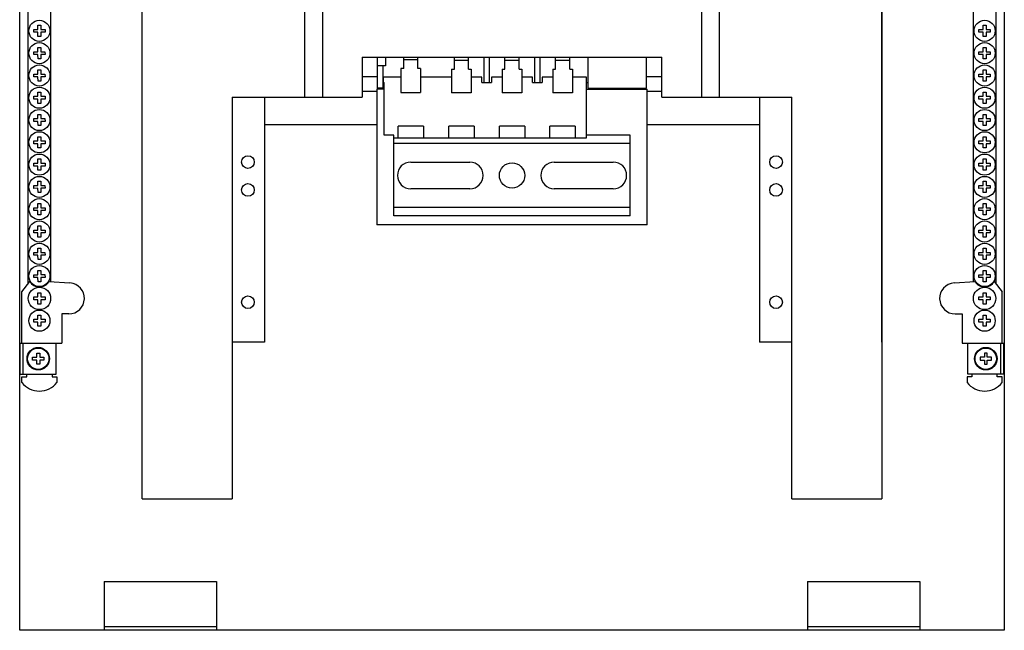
# Model space of a CAD drawing. Header units: millimetres. Extents: x 68 to 418, y 48 to 619.
# Tile 1 of 5: x 68 to 418, y 48 to 265. Entities that reach past the tile are written whole.
import ezdxf

# ---------------------------------------------------------------- set-up
doc = ezdxf.new("R2010")
doc.units = ezdxf.units.MM
doc.header["$LTSCALE"] = 43.754454
doc.layers.get('0').update_dxf_attribs({"linetype": 'CONTINUOUS'})

msp = doc.modelspace()

# ---------------------------------------------------------------- linework, layer by layer
at = {"color": 7, "linetype": 'Continuous'}
for p, q in [((68.47, 48.06), (68.47, 619.06)), ((418.47, 619.06), (418.47, 48.06)), ((71.5, 171.23), (71.5, 300.17)), ((79.43, 300.17), (79.43, 171.94)), ((407.5, 171.94), (407.5, 300.17)), ((415.43, 300.17), (415.43, 171.23)), ((111.97, 150.45), (111.97, 272.35)), ((112.02, 94.76), (112.02, 272.35)), ((169.69, 272.35), (169.69, 237.51)), ((176.17, 237.51), (176.17, 272.35)), ((310.77, 272.35), (310.77, 237.51)), ((317.25, 237.51), (317.25, 272.35)), ((374.91, 272.35), (374.91, 94.76)), ((374.97, 150.45), (374.97, 272.35)), ((74.97, 261.52), (74.96, 263.02)), ((74.96, 263.02), (75.96, 263.02)), ((75.96, 263.02), (75.97, 261.52)), ((410.96, 263.02), (411.96, 263.02)), ((410.97, 261.52), (410.96, 263.02)), ((411.96, 263.02), (411.97, 261.52)), ((73.47, 260.52), (73.47, 261.52)), ((73.47, 261.52), (74.97, 261.52)), ((74.97, 260.52), (73.47, 260.52)), ((74.97, 259.02), (74.97, 260.52)), ((75.97, 259.02), (74.97, 259.02)), ((75.97, 261.52), (77.47, 261.52)), ((75.97, 260.52), (75.97, 259.02)), ((77.47, 260.52), (75.97, 260.52)), ((77.47, 261.52), (77.47, 260.52)), ((409.47, 261.52), (410.97, 261.52)), ((409.47, 260.52), (409.47, 261.52)), ((410.97, 260.52), (409.47, 260.52)), ((410.97, 259.02), (410.97, 260.52)), ((411.97, 259.02), (410.97, 259.02)), ((411.97, 261.52), (413.47, 261.52)), ((413.47, 260.52), (411.97, 260.52)), ((411.97, 260.52), (411.97, 259.02)), ((413.47, 261.52), (413.47, 260.52)), ((73.46, 253.59), (74.96, 253.6)), ((73.47, 252.59), (73.46, 253.59)), ((74.97, 252.6), (73.47, 252.59)), ((74.96, 255.1), (75.96, 255.11)), ((74.96, 253.6), (74.96, 255.1)), ((74.98, 251.1), (74.97, 252.6)), ((75.96, 255.11), (75.96, 253.61)), ((75.96, 253.61), (77.46, 253.61)), ((75.97, 252.61), (75.98, 251.11)), ((77.47, 252.61), (75.97, 252.61)), ((77.46, 253.61), (77.47, 252.61)), ((112.02, 254.65), (111.97, 254.65)), ((374.97, 254.65), (374.91, 254.65)), ((409.46, 253.59), (410.96, 253.6)), ((409.47, 252.59), (409.46, 253.59)), ((410.97, 252.6), (409.47, 252.59)), ((410.96, 255.1), (411.96, 255.11)), ((410.96, 253.6), (410.96, 255.1)), ((410.98, 251.1), (410.97, 252.6)), ((411.96, 255.11), (411.96, 253.61)), ((411.96, 253.61), (413.46, 253.61)), ((413.47, 252.61), (411.97, 252.61)), ((411.97, 252.61), (411.98, 251.11)), ((413.46, 253.61), (413.47, 252.61)), ((75.98, 251.11), (74.98, 251.1)), ((190.17, 251.65), (296.77, 251.65)), ((190.17, 251.65), (190.17, 237.51)), ((195.62, 240.65), (195.62, 251.65)), ((198.47, 248.65), (195.62, 248.65)), ((197.62, 240.31), (197.62, 248.65)), ((198.47, 251.65), (198.47, 248.65)), ((204.97, 247.67), (204.97, 251.65)), ((209.97, 250.67), (204.97, 250.67)), ((209.97, 247.67), (209.97, 251.65)), ((222.97, 247.46), (222.97, 251.65)), ((227.97, 250.46), (222.97, 250.46)), ((227.97, 247.46), (227.97, 251.65)), ((233.47, 251.65), (233.47, 242.65)), ((235.47, 242.65), (235.47, 251.65)), ((240.97, 247.46), (240.97, 251.65)), ((245.97, 250.46), (240.97, 250.46)), ((245.97, 247.46), (245.97, 251.65)), ((251.47, 251.65), (251.47, 242.65)), ((253.47, 242.65), (253.47, 251.65)), ((258.97, 247.46), (258.97, 251.65)), ((263.97, 250.46), (258.97, 250.46)), ((263.97, 247.46), (263.97, 251.65)), ((270.47, 251.65), (270.47, 240.65)), ((291.32, 240.65), (291.32, 251.65)), ((296.77, 237.51), (296.77, 251.65)), ((411.98, 251.11), (410.98, 251.1)), ((73.46, 245.67), (74.96, 245.68)), ((73.47, 244.67), (73.46, 245.67)), ((74.96, 247.18), (75.96, 247.19)), ((74.96, 245.68), (74.96, 247.18)), ((75.96, 247.19), (75.96, 245.69)), ((75.96, 245.69), (77.46, 245.69)), ((77.46, 245.69), (77.47, 244.69)), ((204.97, 247.67), (203.97, 247.67)), ((203.97, 247.67), (203.97, 239.17)), ((210.97, 247.67), (209.97, 247.67)), ((210.97, 247.67), (210.97, 239.17)), ((221.97, 247.46), (222.97, 247.46)), ((221.97, 247.46), (221.97, 238.96)), ((227.97, 247.46), (228.97, 247.46)), ((228.97, 247.46), (228.97, 238.96)), ((239.97, 247.46), (240.97, 247.46)), ((239.97, 247.46), (239.97, 238.96)), ((245.97, 247.46), (246.97, 247.46)), ((246.97, 247.46), (246.97, 238.96)), ((257.97, 247.46), (258.97, 247.46)), ((257.97, 247.46), (257.97, 238.96)), ((263.97, 247.46), (264.97, 247.46)), ((264.97, 247.46), (264.97, 238.96)), ((409.46, 245.67), (410.96, 245.68)), ((409.47, 244.67), (409.46, 245.67)), ((410.96, 247.18), (411.96, 247.19)), ((410.96, 245.68), (410.96, 247.18)), ((411.96, 247.19), (411.96, 245.69)), ((411.96, 245.69), (413.46, 245.69)), ((413.46, 245.69), (413.47, 244.69)), ((74.97, 244.68), (73.47, 244.67)), ((74.98, 243.18), (74.97, 244.68)), ((75.98, 243.19), (74.98, 243.18)), ((75.97, 244.69), (75.98, 243.19)), ((77.47, 244.69), (75.97, 244.69)), ((195.62, 244.65), (190.17, 244.65)), ((197.62, 242.65), (197.72, 242.65)), ((203.97, 244.62), (197.72, 244.62)), ((197.72, 244.62), (197.72, 242.62)), ((197.72, 242.62), (197.97, 242.62)), ((197.97, 223.99), (197.97, 242.62)), ((221.97, 244.62), (210.97, 244.62)), ((232.72, 244.62), (228.97, 244.62)), ((232.72, 242.62), (232.72, 244.62)), ((232.72, 242.65), (236.22, 242.65)), ((232.72, 242.62), (236.22, 242.62)), ((239.97, 244.62), (236.22, 244.62)), ((236.22, 244.62), (236.22, 242.62)), ((250.72, 244.62), (246.97, 244.62)), ((250.72, 242.62), (250.72, 244.62)), ((250.72, 242.65), (254.22, 242.65)), ((250.72, 242.62), (254.22, 242.62)), ((257.97, 244.62), (254.22, 244.62)), ((254.22, 244.62), (254.22, 242.62)), ((269.97, 244.62), (264.97, 244.62)), ((269.97, 222.99), (269.97, 244.62)), ((269.97, 242.65), (270.47, 242.65)), ((296.77, 244.65), (291.32, 244.65)), ((410.97, 244.68), (409.47, 244.67)), ((410.98, 243.18), (410.97, 244.68)), ((411.98, 243.19), (410.98, 243.18)), ((413.47, 244.69), (411.97, 244.69)), ((411.97, 244.69), (411.98, 243.19)), ((74.97, 237.76), (74.97, 239.26)), ((74.97, 239.26), (75.97, 239.26)), ((75.97, 239.26), (75.97, 237.76)), ((190.17, 239.65), (195.47, 239.65)), ((197.97, 240.31), (195.47, 240.31)), ((195.47, 240.31), (195.47, 192.16)), ((197.62, 240.65), (195.62, 240.65)), ((203.97, 239.17), (210.97, 239.17)), ((228.97, 238.96), (221.97, 238.96)), ((246.97, 238.96), (239.97, 238.96)), ((264.97, 238.96), (257.97, 238.96)), ((269.97, 240.31), (291.47, 240.31)), ((270.47, 240.65), (291.32, 240.65)), ((289.32, 240.31), (289.32, 240.65)), ((291.47, 192.16), (291.47, 240.31)), ((291.47, 239.65), (296.77, 239.65)), ((410.97, 239.26), (411.97, 239.26)), ((410.97, 237.76), (410.97, 239.26)), ((411.97, 239.26), (411.97, 237.76)), ((73.47, 236.76), (73.47, 237.76)), ((73.47, 237.76), (74.97, 237.76)), ((74.97, 236.76), (73.47, 236.76)), ((74.97, 235.26), (74.97, 236.76)), ((75.97, 235.26), (74.97, 235.26)), ((75.97, 237.76), (77.47, 237.76)), ((75.97, 236.76), (75.97, 235.26)), ((77.47, 236.76), (75.97, 236.76)), ((77.47, 237.76), (77.47, 236.76)), ((144.02, 237.51), (144.02, 94.76)), ((144.02, 237.51), (190.17, 237.51)), ((155.47, 237.51), (155.47, 150.45)), ((296.77, 237.51), (342.91, 237.51)), ((331.47, 237.51), (331.47, 150.45)), ((342.91, 94.76), (342.91, 237.51)), ((409.47, 237.76), (410.97, 237.76)), ((409.47, 236.76), (409.47, 237.76)), ((410.97, 236.76), (409.47, 236.76)), ((410.97, 235.26), (410.97, 236.76)), ((411.97, 235.26), (410.97, 235.26)), ((411.97, 237.76), (413.47, 237.76)), ((413.47, 236.76), (411.97, 236.76)), ((411.97, 236.76), (411.97, 235.26)), ((413.47, 237.76), (413.47, 236.76)), ((74.96, 231.34), (75.96, 231.35)), ((74.96, 229.84), (74.96, 231.34)), ((75.96, 231.35), (75.96, 229.85)), ((410.96, 231.34), (411.96, 231.35)), ((410.96, 229.84), (410.96, 231.34)), ((411.96, 231.35), (411.96, 229.85)), ((73.46, 229.83), (74.96, 229.84)), ((73.47, 228.83), (73.46, 229.83)), ((74.97, 228.84), (73.47, 228.83)), ((74.98, 227.34), (74.97, 228.84)), ((75.96, 229.85), (77.46, 229.85)), ((75.97, 228.85), (75.98, 227.35)), ((77.47, 228.85), (75.97, 228.85)), ((77.46, 229.85), (77.47, 228.85)), ((155.47, 227.78), (195.47, 227.78)), ((291.47, 227.78), (331.47, 227.78)), ((409.46, 229.83), (410.96, 229.84)), ((409.47, 228.83), (409.46, 229.83)), ((410.97, 228.84), (409.47, 228.83)), ((410.98, 227.34), (410.97, 228.84)), ((411.96, 229.85), (413.46, 229.85)), ((413.47, 228.85), (411.97, 228.85)), ((411.97, 228.85), (411.98, 227.35)), ((413.46, 229.85), (413.47, 228.85)), ((75.98, 227.35), (74.98, 227.34)), ((211.97, 227.16), (202.97, 227.16)), ((202.97, 222.99), (202.97, 227.16)), ((211.97, 227.16), (211.97, 222.99)), ((229.97, 227.16), (220.97, 227.16)), ((220.97, 222.99), (220.97, 227.16)), ((229.97, 227.16), (229.97, 222.99)), ((247.97, 227.16), (238.97, 227.16)), ((238.97, 222.99), (238.97, 227.16)), ((247.97, 227.16), (247.97, 222.99)), ((265.97, 227.16), (256.97, 227.16)), ((256.97, 222.99), (256.97, 227.16)), ((265.97, 227.16), (265.97, 222.99)), ((411.98, 227.35), (410.98, 227.34)), ((73.47, 220.92), (73.47, 221.92)), ((73.47, 221.92), (74.97, 221.92)), ((74.97, 220.92), (73.47, 220.92)), ((74.97, 221.92), (74.97, 223.42)), ((74.97, 223.42), (75.97, 223.42)), ((74.97, 219.42), (74.97, 220.92)), ((75.97, 223.42), (75.97, 221.92)), ((75.97, 221.92), (77.47, 221.92)), ((75.97, 220.92), (75.97, 219.42)), ((77.47, 220.92), (75.97, 220.92)), ((77.47, 221.92), (77.47, 220.92)), ((201.47, 223.99), (197.97, 223.99)), ((201.47, 195.33), (201.47, 223.99)), ((201.47, 222.99), (269.97, 222.99)), ((285.47, 220.99), (201.47, 220.99)), ((285.47, 223.99), (269.97, 223.99)), ((285.47, 195.33), (285.47, 223.99)), ((409.47, 221.92), (410.97, 221.92)), ((409.47, 220.92), (409.47, 221.92)), ((410.97, 220.92), (409.47, 220.92)), ((410.97, 223.42), (411.97, 223.42)), ((410.97, 221.92), (410.97, 223.42)), ((410.97, 219.42), (410.97, 220.92)), ((411.97, 223.42), (411.97, 221.92)), ((411.97, 221.92), (413.47, 221.92)), ((413.47, 220.92), (411.97, 220.92)), ((411.97, 220.92), (411.97, 219.42)), ((413.47, 221.92), (413.47, 220.92)), ((75.97, 219.42), (74.97, 219.42)), ((411.97, 219.42), (410.97, 219.42)), ((73.47, 213), (73.47, 214)), ((73.47, 214), (74.97, 214)), ((74.97, 214), (74.97, 215.5)), ((74.97, 215.5), (75.97, 215.5)), ((75.97, 215.5), (75.97, 214)), ((75.97, 214), (77.47, 214)), ((77.47, 214), (77.47, 213)), ((207.47, 214.4), (228.47, 214.4)), ((258.47, 214.4), (279.47, 214.4)), ((409.47, 214), (410.97, 214)), ((409.47, 213), (409.47, 214)), ((410.97, 215.5), (411.97, 215.5)), ((410.97, 214), (410.97, 215.5)), ((411.97, 215.5), (411.97, 214)), ((411.97, 214), (413.47, 214)), ((413.47, 214), (413.47, 213)), ((74.97, 213), (73.47, 213)), ((74.97, 211.5), (74.97, 213)), ((75.97, 211.5), (74.97, 211.5)), ((75.97, 213), (75.97, 211.5)), ((77.47, 213), (75.97, 213)), ((410.97, 213), (409.47, 213)), ((410.97, 211.5), (410.97, 213)), ((411.97, 211.5), (410.97, 211.5)), ((413.47, 213), (411.97, 213)), ((411.97, 213), (411.97, 211.5)), ((74.96, 207.58), (75.96, 207.59)), ((74.96, 206.08), (74.96, 207.58)), ((75.96, 207.59), (75.96, 206.09)), ((410.96, 207.58), (411.96, 207.59)), ((410.96, 206.08), (410.96, 207.58)), ((411.96, 207.59), (411.96, 206.09)), ((73.46, 206.07), (74.96, 206.08)), ((73.47, 205.07), (73.46, 206.07)), ((74.97, 205.08), (73.47, 205.07)), ((74.98, 203.58), (74.97, 205.08)), ((75.98, 203.59), (74.98, 203.58)), ((75.96, 206.09), (77.46, 206.09)), ((75.97, 205.09), (75.98, 203.59)), ((77.47, 205.09), (75.97, 205.09)), ((77.46, 206.09), (77.47, 205.09)), ((228.47, 204.92), (207.47, 204.92)), ((279.47, 204.92), (258.47, 204.92)), ((409.46, 206.07), (410.96, 206.08)), ((409.47, 205.07), (409.46, 206.07)), ((410.97, 205.08), (409.47, 205.07)), ((410.98, 203.58), (410.97, 205.08)), ((411.98, 203.59), (410.98, 203.58)), ((411.96, 206.09), (413.46, 206.09)), ((413.47, 205.09), (411.97, 205.09)), ((411.97, 205.09), (411.98, 203.59)), ((413.46, 206.09), (413.47, 205.09)), ((74.97, 198.16), (74.97, 199.66)), ((74.97, 199.66), (75.97, 199.66)), ((75.97, 199.66), (75.97, 198.16)), ((410.97, 199.66), (411.97, 199.66)), ((410.97, 198.16), (410.97, 199.66)), ((411.97, 199.66), (411.97, 198.16)), ((73.47, 197.16), (73.47, 198.16)), ((73.47, 198.16), (74.97, 198.16)), ((74.97, 197.16), (73.47, 197.16)), ((74.97, 195.66), (74.97, 197.16)), ((75.97, 198.16), (77.47, 198.16)), ((75.97, 197.16), (75.97, 195.66)), ((77.47, 197.16), (75.97, 197.16)), ((77.47, 198.16), (77.47, 197.16)), ((201.47, 198.33), (285.47, 198.33)), ((409.47, 198.16), (410.97, 198.16)), ((409.47, 197.16), (409.47, 198.16)), ((410.97, 197.16), (409.47, 197.16)), ((410.97, 195.66), (410.97, 197.16)), ((411.97, 198.16), (413.47, 198.16)), ((413.47, 197.16), (411.97, 197.16)), ((411.97, 197.16), (411.97, 195.66)), ((413.47, 198.16), (413.47, 197.16)), ((75.97, 195.66), (74.97, 195.66)), ((285.47, 195.33), (201.47, 195.33)), ((411.97, 195.66), (410.97, 195.66)), ((73.47, 189.24), (73.47, 190.24)), ((73.47, 190.24), (74.97, 190.24)), ((74.97, 189.24), (73.47, 189.24)), ((74.97, 190.24), (74.97, 191.74)), ((74.97, 191.74), (75.97, 191.74)), ((74.97, 187.74), (74.97, 189.24)), ((75.97, 191.74), (75.97, 190.24)), ((75.97, 190.24), (77.47, 190.24)), ((75.97, 189.24), (75.97, 187.74)), ((77.47, 189.24), (75.97, 189.24)), ((77.47, 190.24), (77.47, 189.24)), ((291.47, 192.16), (195.47, 192.16)), ((409.47, 190.24), (410.97, 190.24)), ((409.47, 189.24), (409.47, 190.24)), ((410.97, 189.24), (409.47, 189.24)), ((410.97, 191.74), (411.97, 191.74)), ((410.97, 190.24), (410.97, 191.74)), ((410.97, 187.74), (410.97, 189.24)), ((411.97, 191.74), (411.97, 190.24)), ((411.97, 190.24), (413.47, 190.24)), ((413.47, 189.24), (411.97, 189.24)), ((411.97, 189.24), (411.97, 187.74)), ((413.47, 190.24), (413.47, 189.24)), ((75.97, 187.74), (74.97, 187.74)), ((411.97, 187.74), (410.97, 187.74)), ((73.46, 182.31), (74.96, 182.32)), ((73.47, 181.31), (73.46, 182.31)), ((74.96, 183.82), (75.96, 183.83)), ((74.96, 182.32), (74.96, 183.82)), ((75.96, 183.83), (75.96, 182.33)), ((75.96, 182.33), (77.46, 182.33)), ((77.46, 182.33), (77.47, 181.33)), ((409.46, 182.31), (410.96, 182.32)), ((409.47, 181.31), (409.46, 182.31)), ((410.96, 183.82), (411.96, 183.83)), ((410.96, 182.32), (410.96, 183.82)), ((411.96, 183.83), (411.96, 182.33)), ((411.96, 182.33), (413.46, 182.33)), ((413.46, 182.33), (413.47, 181.33)), ((74.97, 181.32), (73.47, 181.31)), ((74.98, 179.82), (74.97, 181.32)), ((75.98, 179.83), (74.98, 179.82)), ((75.97, 181.33), (75.98, 179.83)), ((77.47, 181.33), (75.97, 181.33)), ((410.97, 181.32), (409.47, 181.31)), ((410.98, 179.82), (410.97, 181.32)), ((411.98, 179.83), (410.98, 179.82)), ((413.47, 181.33), (411.97, 181.33)), ((411.97, 181.33), (411.98, 179.83)), ((74.96, 175.9), (75.96, 175.91)), ((74.96, 174.4), (74.96, 175.9)), ((75.96, 175.91), (75.96, 174.41)), ((410.96, 175.9), (411.96, 175.91)), ((410.96, 174.4), (410.96, 175.9)), ((411.96, 175.91), (411.96, 174.41)), ((69.22, 168.33), (72.1, 171.98)), ((73.46, 174.39), (74.96, 174.4)), ((73.47, 173.39), (73.46, 174.39)), ((74.97, 173.4), (73.47, 173.39)), ((74.98, 171.9), (74.97, 173.4)), ((75.98, 171.91), (74.98, 171.9)), ((75.96, 174.41), (77.46, 174.41)), ((75.97, 173.41), (75.98, 171.91)), ((77.47, 173.41), (75.97, 173.41)), ((77.46, 174.41), (77.47, 173.41)), ((78.83, 171.98), (86.34, 171.47)), ((400.59, 171.47), (408.1, 171.98)), ((409.46, 174.39), (410.96, 174.4)), ((409.47, 173.39), (409.46, 174.39)), ((410.97, 173.4), (409.47, 173.39)), ((410.98, 171.9), (410.97, 173.4)), ((411.98, 171.91), (410.98, 171.9)), ((411.96, 174.41), (413.46, 174.41)), ((413.47, 173.41), (411.97, 173.41)), ((411.97, 173.41), (411.98, 171.91)), ((413.46, 174.41), (413.47, 173.41)), ((414.83, 171.98), (417.72, 168.33)), ((69.22, 150.06), (69.22, 168.33)), ((417.72, 150.06), (417.72, 168.33)), ((73.47, 165.48), (73.47, 166.48)), ((73.47, 166.48), (74.97, 166.48)), ((74.97, 165.48), (73.47, 165.48)), ((74.97, 166.48), (74.97, 167.98)), ((74.97, 167.98), (75.97, 167.98)), ((74.97, 163.98), (74.97, 165.48)), ((75.97, 167.98), (75.97, 166.48)), ((75.97, 166.48), (77.47, 166.48)), ((75.97, 165.48), (75.97, 163.98)), ((77.47, 165.48), (75.97, 165.48)), ((77.47, 166.48), (77.47, 165.48)), ((409.47, 166.48), (410.97, 166.48)), ((409.47, 165.48), (409.47, 166.48)), ((410.97, 165.48), (409.47, 165.48)), ((410.97, 167.98), (411.97, 167.98)), ((410.97, 166.48), (410.97, 167.98)), ((410.97, 163.98), (410.97, 165.48)), ((411.97, 167.98), (411.97, 166.48)), ((411.97, 166.48), (413.47, 166.48)), ((413.47, 165.48), (411.97, 165.48)), ((411.97, 165.48), (411.97, 163.98)), ((413.47, 166.48), (413.47, 165.48)), ((75.97, 163.98), (74.97, 163.98)), ((411.97, 163.98), (410.97, 163.98)), ((73.47, 157.56), (73.47, 158.56)), ((73.47, 158.56), (74.97, 158.56)), ((74.97, 157.56), (73.47, 157.56)), ((74.97, 158.56), (74.97, 160.06)), ((74.97, 160.06), (75.97, 160.06)), ((74.97, 156.06), (74.97, 157.56)), ((75.97, 160.06), (75.97, 158.56)), ((75.97, 158.56), (77.47, 158.56)), ((77.47, 157.56), (75.97, 157.56)), ((75.97, 157.56), (75.97, 156.06)), ((77.47, 158.56), (77.47, 157.56)), ((83.47, 160.48), (83.47, 150.06)), ((85.97, 160.48), (83.47, 160.48)), ((400.97, 160.48), (403.47, 160.48)), ((403.47, 160.48), (403.47, 150.06)), ((409.47, 158.56), (410.97, 158.56)), ((409.47, 157.56), (409.47, 158.56)), ((410.97, 157.56), (409.47, 157.56)), ((410.97, 160.06), (411.97, 160.06)), ((410.97, 158.56), (410.97, 160.06)), ((410.97, 156.06), (410.97, 157.56)), ((411.97, 160.06), (411.97, 158.56)), ((411.97, 158.56), (413.47, 158.56)), ((413.47, 157.56), (411.97, 157.56)), ((411.97, 157.56), (411.97, 156.06)), ((413.47, 158.56), (413.47, 157.56)), ((75.97, 156.06), (74.97, 156.06)), ((411.97, 156.06), (410.97, 156.06)), ((68.67, 150.06), (83.47, 150.06)), ((68.67, 139.06), (68.67, 150.06)), ((69.69, 139.06), (69.69, 150.06)), ((81.47, 139.06), (81.47, 150.06)), ((112.02, 150.45), (111.97, 150.45)), ((155.47, 150.45), (144.02, 150.45)), ((342.91, 150.45), (331.47, 150.45)), ((374.97, 150.45), (374.91, 150.45)), ((403.47, 150.06), (418.27, 150.06)), ((405.47, 139.06), (405.47, 150.06)), ((417.25, 139.06), (417.25, 150.06)), ((418.27, 139.06), (418.27, 150.06)), ((73.07, 145.06), (74.57, 145.06)), ((73.07, 144.06), (73.07, 145.06)), ((74.57, 144.06), (73.07, 144.06)), ((74.57, 146.56), (75.57, 146.56)), ((74.57, 145.06), (74.57, 146.56)), ((74.57, 142.56), (74.57, 144.06)), ((75.57, 146.56), (75.57, 145.06)), ((75.57, 145.06), (77.07, 145.06)), ((77.07, 144.06), (75.57, 144.06)), ((75.57, 144.06), (75.57, 142.56)), ((77.07, 145.06), (77.07, 144.06)), ((411.37, 145.06), (409.87, 145.06)), ((409.87, 145.06), (409.87, 144.06)), ((409.87, 144.06), (411.37, 144.06)), ((412.37, 146.56), (411.37, 146.56)), ((411.37, 146.56), (411.37, 145.06)), ((411.37, 144.06), (411.37, 142.56)), ((412.37, 145.06), (412.37, 146.56)), ((413.87, 145.06), (412.37, 145.06)), ((412.37, 144.06), (413.87, 144.06)), ((412.37, 142.56), (412.37, 144.06)), ((413.87, 144.06), (413.87, 145.06)), ((75.57, 142.56), (74.57, 142.56)), ((411.37, 142.56), (412.37, 142.56)), ((68.67, 139.06), (81.47, 139.06)), ((69.22, 138.06), (70.97, 138.06)), ((69.22, 136.06), (69.22, 138.06)), ((70.97, 138.06), (70.97, 139.06)), ((79.97, 139.06), (79.97, 138.06)), ((79.97, 138.06), (81.72, 138.06)), ((81.72, 138.06), (81.72, 136.06)), ((406.97, 138.06), (405.22, 138.06)), ((405.22, 138.06), (405.22, 136.06)), ((418.27, 139.06), (405.47, 139.06)), ((406.97, 139.06), (406.97, 138.06)), ((415.97, 138.06), (415.97, 139.06)), ((417.72, 138.06), (415.97, 138.06)), ((417.72, 136.06), (417.72, 138.06)), ((112.02, 94.76), (144.02, 94.76)), ((342.91, 94.76), (374.91, 94.76)), ((98.47, 65.43), (138.47, 65.43)), ((98.47, 65.43), (98.47, 48.06)), ((138.47, 65.43), (138.47, 48.06)), ((348.47, 65.43), (388.47, 65.43)), ((348.47, 65.43), (348.47, 48.06)), ((388.47, 65.43), (388.47, 48.06)), ((138.47, 49.26), (98.47, 49.26)), ((388.47, 49.26), (348.47, 49.26)), ((418.47, 48.06), (68.47, 48.06))]:
    msp.add_line(p, q, dxfattribs=at)
for centre, radius in [((75.47, 261.02), 3.75), ((411.47, 261.02), 3.75), ((75.47, 253.1), 3.75), ((411.47, 253.1), 3.75), ((75.47, 245.18), 3.75), ((411.47, 245.18), 3.75), ((75.47, 237.26), 3.75), ((411.47, 237.26), 3.75), ((75.47, 229.34), 3.75), ((411.47, 229.34), 3.75), ((75.47, 221.42), 3.75), ((411.47, 221.42), 3.75), ((75.47, 213.5), 3.75), ((411.47, 213.5), 3.75), ((149.6, 214.43), 2.25), ((243.47, 209.66), 4.5), ((337.34, 214.43), 2.25), ((75.47, 205.58), 3.75), ((149.6, 204.49), 2.25), ((337.34, 204.49), 2.25), ((411.47, 205.58), 3.75), ((75.47, 197.66), 3.75), ((411.47, 197.66), 3.75), ((75.47, 189.74), 3.75), ((411.47, 189.74), 3.75), ((75.47, 181.82), 3.75), ((411.47, 181.82), 3.75), ((75.47, 173.9), 3.75), ((411.47, 173.9), 3.75), ((75.47, 165.98), 4), ((411.47, 165.98), 4), ((149.6, 164.63), 2.25), ((337.34, 164.63), 2.25), ((75.47, 158.06), 3.75), ((411.47, 158.06), 3.75), ((75.07, 144.56), 4), ((75.07, 144.56), 3.79), ((411.87, 144.56), 4), ((411.87, 144.56), 3.79)]:
    msp.add_circle(centre, radius, dxfattribs=at)
for centre, radius, start, end in [((207.47, 209.66), 4.74, 90, 270), ((228.47, 209.66), 4.74, 270, 90), ((258.47, 209.66), 4.74, 90, 270), ((279.47, 209.66), 4.74, 270, 90), ((75.47, 173.9), 3.88, 209.7017, 330.2983), ((411.47, 173.9), 3.88, 209.7017, 330.2983), ((85.97, 165.98), 5.5, 270, 86.0933), ((400.97, 165.98), 5.5, 93.9067, 270), ((75.47, 141.06), 8, 218.6248, 321.3752), ((411.47, 141.06), 8, 218.6248, 321.3752)]:
    msp.add_arc(centre, radius, start, end, dxfattribs=at)

doc.saveas('drawing.dxf')
